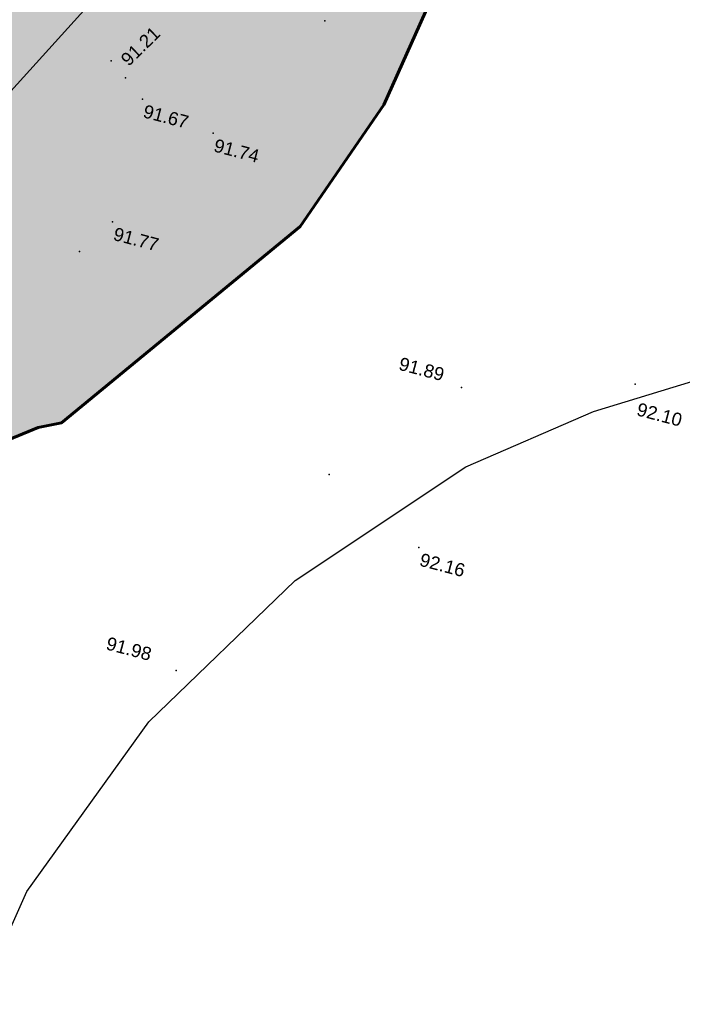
# Model space of a CAD drawing. Header units: centimetres. Extents: x 100159 to 224542, y -77011 to -2159.
# Tile 32 of 149: x 207318 to 208835, y -23857 to -21604. Entities that reach past the tile are written whole.
import ezdxf
from ezdxf.enums import TextEntityAlignment as Align
from ezdxf.xclip import XClip

# ---------------------------------------------------------------- set-up
doc = ezdxf.new("R2010")
doc.units = ezdxf.units.CM
doc.header["$XCLIPFRAME"] = 2
doc.linetypes.add('DASHDOT', pattern=[25.4, 12.7, -6.35, 0, -6.35])
doc.layers.get('0').update_dxf_attribs({"lineweight": 5})
for name, color, linetype in [('04-Pts-T', 7, 'Continuous'), ('04-Pts-T-Alt', 190, 'Continuous'), ('A-Mar-P-TR-bassin de rétention', 161, 'Continuous'), ('A-Mar-P-TR-esv-pelouse', 60, 'Continuous'), ('A-Mar-P-TX-légende', 7, 'Continuous'), ('DDL-PLAN MASSE PAYSAGE', 7, 'Continuous')]:
    doc.layers.add(name, color=color, linetype=linetype)
doc.layers.add('22', color=250, linetype='Continuous', lineweight=60)
doc.layers.add('24', color=7, linetype='Continuous', lineweight=15, true_color=0x99ad58)
doc.layers.add('A-Mar-P-TR-esv-massifs', color=7, linetype='Continuous', lineweight=5, true_color=0x99ad58)
doc.styles.get("Standard").update_dxf_attribs({"font": 'arial.ttf'})

# ---------------------------------------------------------------- blocks, each defined once
blk = doc.blocks.new('17.07 CADASTRE')
at = {"color": 0, "linetype": 'DASHDOT'}
blk.add_lwpolyline([(268.667, 138.333), (265.444, 141.333), (262.667, 144.778), (260.667, 148.778), (259.444, 153), (259.111, 156), (259.111, 158.889), (259.778, 163.222), (261.333, 167.444), (263.556, 171.222), (266.444, 174.556), (268.778, 176.444), (271.222, 178)], dxfattribs=at)
at = {"layer": '22', "color": 0, "linetype": 'Continuous'}
blk.add_lwpolyline([(115.889, 127.889), (123.644, 128.583), (129.895, 126.5), (134.294, 125.69), (147.721, 126.5), (159.297, 128.468), (162.538, 128.583), (210.691, 143.053), (219.72, 146.757), (228.401, 151.387), (238.935, 158.795), (246.806, 164.699), (257.34, 172.917), (257.803, 173.149), (261.623, 178.589), (262.665, 181.599), (263.243, 185.418), (263.128, 187.039), (261.391, 198.036), (253.057, 242.254), (244.26, 270.845), (234.884, 302.908)], dxfattribs=at)
blk = doc.blocks.new('04-Pts-T')
at = {"color": 0}
blk.add_point((0, 0), dxfattribs=at)
at = {"layer": '04-Pts-T-Alt'}
blk.add_attdef('ALT', text='', height=0.15, dxfattribs=at).set_placement((0.1, -0.1), align=Align.TOP_LEFT)

msp = doc.modelspace()

# ---------------------------------------------------------------- hatches: boundary and pattern name
at = {"layer": '24', "true_color": 0x898989}
h = msp.add_hatch(dxfattribs=at)
h.set_pattern_fill('AR-SAND', color=252, angle=179.9995)
h.set_pattern_definition([(217.499484, (0.38, 29043.17), (1.59959, -48.941337), [0, -38.607999, 0, -43.179999, 0, -41.274999]), (187.499484, (0.38, 29043.17), (-44.952973, -71.682103), [0, -20.827999, 0, -34.797999, 0, -13.3349996]), (147.499483, (31.622, 29043.17), (-79.099236, -0.143005), [0, -12.6999996, 0, -45.7199986, 0, -59.689998]), (137.499483, (31.62, 29043.17), (-76.355844, -22.292243), [0, -6.35, 0, -29.971999, 0, -34.289999])])
edge = h.paths.add_edge_path()
edge.add_line((208786, -11169.3), (208776.8, -11086.3))
edge.add_line((208776.8, -11086.3), (208764.2, -10988.2))
edge.add_line((208764.2, -10988.2), (208749.9, -10890.9))
edge.add_line((208749.9, -10890.9), (208733.5, -10794.8))
edge.add_line((208733.5, -10794.8), (208714.7, -10700.1))
edge.add_line((208714.7, -10700.1), (208693.2, -10607.3))
edge.add_line((208693.2, -10607.3), (208668.8, -10516.8))
edge.add_line((208668.8, -10516.8), (208641.1, -10429.4))
edge.add_line((208641.1, -10429.4), (208609.9, -10345.9))
edge.add_line((208609.9, -10345.9), (208575.3, -10267.4))
edge.add_line((208575.3, -10267.4), (208537.4, -10195.1))
edge.add_line((208537.4, -10195.1), (208496.7, -10130.6))
edge.add_line((208496.7, -10130.6), (208454.5, -10075.4))
edge.add_line((208454.5, -10075.4), (208409.4, -10027.4))
edge.add_line((208409.4, -10027.4), (208358.6, -9983.4))
edge.add_line((208358.6, -9983.4), (208302.4, -9943.8))
edge.add_line((208302.4, -9943.8), (208241.2, -9909.1))
edge.add_line((208241.2, -9909.1), (208227.2, -9902.8))
edge.add_arc((207978.7, -10663.3), 800, 71.9019, 73.4606)
edge.add_line((208206.4, -9896.4), (208304.6, -12834.2))
edge.add_line((208304.6, -12834.2), (208300.4, -14543.9))
edge.add_line((208300.4, -14543.9), (208277.5, -16677.7))
edge.add_line((208277.5, -16677.7), (208228.3, -17152.2))
edge.add_line((208228.3, -17152.2), (208281.6, -18398.8))
edge.add_line((208281.6, -18398.8), (208001.5, -20372))
edge.add_line((208001.5, -20372), (207668.1, -21358.6))
edge.add_line((207668.1, -21358.6), (206774.5, -22345.2))
edge.add_line((206774.5, -22345.2), (204987.3, -22971.8))
edge.add_line((204987.3, -22971.8), (202093.2, -23611.8))
edge.add_line((202093.2, -23611.8), (199906, -23838.4))
edge.add_line((199906, -23838.4), (197745.4, -23918.4))
edge.add_line((197745.4, -23918.4), (196398.4, -23771.7))
edge.add_line((196398.4, -23771.7), (195384.8, -23478.4))
edge.add_line((195384.8, -23478.4), (193984.4, -23291.7))
edge.add_line((193984.4, -23291.7), (192717.4, -22851.7))
edge.add_line((192717.4, -22851.7), (192370.7, -22718.4))
edge.add_line((192370.7, -22718.4), (191593.9, -23134.9))
edge.add_line((191593.9, -23134.9), (192407.9, -23283.8))
edge.add_line((192407.9, -23283.8), (192989, -23674.7))
edge.add_line((192989, -23674.7), (193416.6, -23882.5))
edge.add_line((193416.6, -23882.5), (194814.9, -24180.6))
edge.add_line((194814.9, -24180.6), (196056.4, -24307.6))
edge.add_line((196056.4, -24307.6), (196391.6, -24387.7))
edge.add_line((196391.6, -24387.7), (201734.5, -24272.4))
edge.add_line((201734.5, -24272.4), (202764.4, -24149.2))
edge.add_line((202764.4, -24149.2), (203785, -23921.4))
edge.add_line((203785, -23921.4), (205074.2, -23461.6))
edge.add_line((205074.2, -23461.6), (206048, -23080.3))
edge.add_line((206048, -23080.3), (207360.2, -22537.5))
edge.add_line((207360.2, -22537.5), (207414.2, -22526.9))
edge.add_line((207414.2, -22526.9), (207959.8, -22078.1))
edge.add_line((207959.8, -22078.1), (208151.9, -21799.4))
edge.add_line((208151.9, -21799.4), (208319.6, -21424.5))
edge.add_line((208319.6, -21424.5), (208353.8, -21255.3))
edge.add_line((208353.8, -21255.3), (208488, -20079.7))
edge.add_line((208488, -20079.7), (208889.4, -15314))
edge.add_line((208889.4, -15314), (208799.8, -12135.9))
edge.add_line((208799.8, -12135.9), (208786, -11169.3))
at = {"layer": 'A-Mar-P-TR-bassin de rétention', "true_color": 0x66b3ff}
h = msp.add_hatch(dxfattribs=at)
h.set_pattern_fill('ANSI33', color=151, scale=10, angle=-0.0005, style=0)
h.set_pattern_definition([(44.999484, (3.273, 5183.666), (-44.900875, 44.901685), []), (44.999484, (48.175, 5183.665), (-44.900875, 44.901685), [31.75, -15.875])])
edge = h.paths.add_edge_path()
edge.add_line((204287.6, -20441.4), (207495.9, -19941))
edge.add_line((207495.9, -19941), (207459.9, -20087.3))
edge.add_line((207459.9, -20087.3), (207140, -21022.2))
edge.add_line((207140, -21022.2), (206548, -21613.9))
edge.add_line((206548, -21613.9), (204131.7, -22573.9))
edge.add_arc((202848.1, -21408.2), 1734, 317.7552, 393.8849)
at = {"layer": 'A-Mar-P-TR-esv-pelouse'}
h = msp.add_hatch(dxfattribs=at)
h.set_pattern_fill('CROSS', color=256, scale=5, angle=-0.3558, style=0)
h.set_pattern_definition([(31, (197231.24, -3278.376), (10.862603, 43.56752), [15.875, -47.625]), (121, (197242.132, -3281.09), (-43.56752, 10.862603), [15.875, -47.625])])
edge = h.paths.add_edge_path()
edge.add_line((205348.4, -19841.4), (199854.3, -19841.7))
edge.add_line((199854.3, -19841.7), (199854.3, -19641.2))
edge.add_line((199854.3, -19641.2), (207839, -19640.9))
edge.add_line((207839, -19640.9), (207748, -20171.9))
edge.add_line((207748, -20171.9), (207401.3, -21185.2))
edge.add_line((207401.3, -21185.2), (206721.1, -21865.1))
edge.add_line((206721.1, -21865.1), (205294, -22505.1))
edge.add_line((205294, -22505.1), (203466.9, -23025))
edge.add_line((203466.9, -23025), (201706.4, -23411.7))
edge.add_line((201706.4, -23411.7), (199865.9, -23545))
edge.add_line((199865.9, -23545), (197785.4, -23584.9))
edge.add_line((197785.4, -23584.9), (196051.6, -23318.3))
edge.add_line((196051.6, -23318.3), (194464.5, -23131.6))
edge.add_line((194464.5, -23131.6), (194118.7, -23026.8))
edge.add_line((194118.7, -23026.8), (194136.2, -22966.6))
edge.add_line((194136.2, -22966.6), (202751.2, -22966.2))
edge.add_arc((202847.4, -21404), 1565.2, 266.4758, 413.769)
edge.add_line((203772.5, -20141.4), (205348.4, -20141.4))
edge.add_line((205348.4, -20141.4), (205348.4, -19841.4))
at = {"layer": 'A-Mar-P-TX-légende', "true_color": 0x515c2d}
h = msp.add_hatch(dxfattribs=at)
h.set_pattern_fill('AR-CONC', color=59, scale=0.75, angle=37.4248)
h.set_pattern_definition([(118.78054, (200765.85, -13178.64), (60.5989, 123.0478), [14.2875, -157.1625]), (63.7805, (200765.85, -13178.64), (-143.1446, 27.223), [11.43, -125.7304]), (169.232, (200770.9, -13168.39), (-82.5456, 150.2708), [12.1425, -133.5677]), (114.9647, (200730.33, -13164.85), (102.98, 178.1125), [21.4312, -235.7437]), (165.4161, (200738.91, -13150), (-108.5434, 233.1465), [18.2138, -200.3517]), (59.9647, (200730.33, -13164.85), (-108.5434, 233.1465), [17.145, -188.5948]), (89.78054, (200746.1, -13150.54), (112.6554, 78.2408), [14.2875, -157.1625]), (34.7805, (200746.1, -13150.54), (-111.9986, 93.2078), [11.43, -125.73]), (140.232, (200755.49, -13144.02), (0.6568, 171.4487), [12.1425, -133.5675]), (106.28054, (200765.847, -13178.64), (-58.2783, 25.11236), [0, -124.206, 0, -127.635, 0, -126.20625]), (76.28054, (200765.85, -13178.64), (-51.90273, 73.91162), [0, -72.771, 0, -121.3485, 0, -48.10125]), (36.28054, (200750.47, -13218.243), (40.81212, 93.24316), [0, -47.625, 0, -148.59, 0, -197.1675]), (26.28054, (200743.58, -13236), (22.4336, 110.4668), [0, -61.9125, 0, -98.679, 0, -140.0175])])
h.paths.add_polyline_path([(192370.6, -22718.3), (192424, -22438.3), (193144.1, -22731.6), (194464.5, -23131.6), (196051.6, -23318.3), (197785.4, -23584.9), (199865.9, -23545), (201706.4, -23411.7), (203466.9, -23025), (205294, -22505.1), (206721.1, -21865.1), (207401.3, -21185.2), (207748, -20171.9), (207839, -19640.9), (207839.1, -17080.4), (208228.6, -17080.3), (208281.5, -18398.6), (208001.4, -20371.9), (207668, -21358.5), (206774.4, -22345.1), (204987.3, -22971.7), (202093.2, -23611.6), (199905.9, -23838.3), (197745.4, -23918.3), (196398.3, -23771.6), (195384.7, -23478.3), (193984.4, -23291.6), (192717.4, -22851.6)])
h.paths.add_polyline_path([(190449.8, -23426.9), (192597.1, -23440.2), (193664, -23506.9), (194677.6, -23546.9), (195504.5, -23653.6), (195957.9, -23786.9), (195877.9, -24040.2), (195037.7, -24080.2), (192703.7, -23893.5), (190970, -23813.5), (189903, -23706.9)])

# ---------------------------------------------------------------- linework, layer by layer
at = {"layer": 'A-Mar-P-TR-esv-massifs'}
msp.add_lwpolyline([(197785.4, -23584.9), (199865.9, -23545), (201706.4, -23411.7), (203466.9, -23025), (205294, -22505.1), (206721.1, -21865.1), (207401.3, -21185.2), (207748, -20171.9), (207839, -19640.9), (207839.1, -17080.4), (208228.6, -17080.3), (208281.5, -18398.6), (208001.4, -20371.9), (207668, -21358.5), (206774.4, -22345.1), (204987.3, -22971.7), (202093.2, -23611.6), (199905.9, -23838.3), (197745.4, -23918.3)], dxfattribs=at)

# ---------------------------------------------------------------- block references
at = {"layer": '04-Pts-T'}
ref = msp.add_blockref('04-Pts-T', (207560.6, -21737.1, 9121), dxfattribs=dict(at, xscale=100, yscale=100, zscale=100, rotation=44.41798498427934))
ref.add_attrib('ALT', '91.21', dxfattribs={"layer": '04-Pts-T-Alt', "height": 30, "rotation": 44.418}).set_placement((207546.6, -21691.1, 9121), align=Align.TOP_LEFT)
at = {"layer": '04-Pts-T', "xscale": 99.99999999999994, "yscale": 99.99999999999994, "zscale": 99.99999999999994, "rotation": 345.2074804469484}
for p in [(208016.4, -21606.8), (207527.3, -21698.4, 9131), (207454.9, -22134.6), (208026.7, -22645.3, 9192)]:
    msp.add_blockref('04-Pts-T', p, dxfattribs=at)
at = {"layer": '04-Pts-T'}
ref = msp.add_blockref('04-Pts-T', (207599, -21786, 9167), dxfattribs=dict(at, xscale=99.99999999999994, yscale=99.99999999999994, zscale=99.99999999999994, rotation=345.2074804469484))
ref.add_attrib('ALT', '91.67', dxfattribs={"layer": '04-Pts-T-Alt', "height": 30, "rotation": 345.2075}).set_placement((207606.1, -21798.3, 9167), align=Align.TOP_LEFT)
ref = msp.add_blockref('04-Pts-T', (207760.8, -21864.2, 9174), dxfattribs=dict(at, xscale=99.99999999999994, yscale=99.99999999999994, zscale=99.99999999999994, rotation=345.2074804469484))
ref.add_attrib('ALT', '91.74', dxfattribs={"layer": '04-Pts-T-Alt', "height": 30, "rotation": 345.2075}).set_placement((207767.9, -21876.4, 9174), align=Align.TOP_LEFT)
ref = msp.add_blockref('04-Pts-T', (207530.7, -22066.7, 9177), dxfattribs=dict(at, xscale=99.99999999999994, yscale=99.99999999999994, zscale=99.99999999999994, rotation=345.2074804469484))
ref.add_attrib('ALT', '91.77', dxfattribs={"layer": '04-Pts-T-Alt', "height": 30, "rotation": 345.2075}).set_placement((207537.8, -22078.9, 9177), align=Align.TOP_LEFT)
ref = msp.add_blockref('04-Pts-T', (208329.7, -22446, 9189), dxfattribs=dict(at, xscale=99.99999999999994, yscale=99.99999999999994, zscale=99.99999999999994, rotation=345.2074804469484))
ref.add_attrib('ALT', '91.89', dxfattribs={"layer": '04-Pts-T-Alt', "height": 30, "rotation": 345.2075}).set_placement((208191.4, -22375.9, 9189), align=Align.TOP_LEFT)
ref = msp.add_blockref('04-Pts-T', (208726.7, -22438.4, 9210), dxfattribs=dict(at, xscale=99.99999999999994, yscale=99.99999999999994, zscale=99.99999999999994, rotation=345.2074804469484))
ref.add_attrib('ALT', '92.10', dxfattribs={"layer": '04-Pts-T-Alt', "height": 30, "rotation": 345.2075}).set_placement((208735.9, -22480.1, 9210), align=Align.TOP_LEFT)
ref = msp.add_blockref('04-Pts-T', (208231.8, -22812, 9216), dxfattribs=dict(at, xscale=99.99999999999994, yscale=99.99999999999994, zscale=99.99999999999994, rotation=345.2074804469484))
ref.add_attrib('ALT', '92.16', dxfattribs={"layer": '04-Pts-T-Alt', "height": 30, "rotation": 345.2075}).set_placement((208238.9, -22824.2, 9216), align=Align.TOP_LEFT)
ref = msp.add_blockref('04-Pts-T', (207676.6, -23093.8, 9198), dxfattribs=dict(at, xscale=99.99999999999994, yscale=99.99999999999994, zscale=99.99999999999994, rotation=345.2074804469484))
ref.add_attrib('ALT', '91.98', dxfattribs={"layer": '04-Pts-T-Alt', "height": 30, "rotation": 345.2075}).set_placement((207521.5, -23015.8, 9198), align=Align.TOP_LEFT)
at = {"layer": 'DDL-PLAN MASSE PAYSAGE', "linetype": 'ByBlock'}
ref = msp.add_blockref('17.07 CADASTRE', (176094.2, -32944.9), dxfattribs=dict(at, xscale=106.2859075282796, yscale=106.2859075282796, zscale=106.2859075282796, rotation=344.5125640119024))
XClip(ref).set_block_clipping_path([(36.599704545, 85.9239172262), (419.7690201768, 192.095693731), (361.9471425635, 400.7723308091), (-21.2221730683, 294.6005543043)])

doc.saveas('drawing.dxf')
